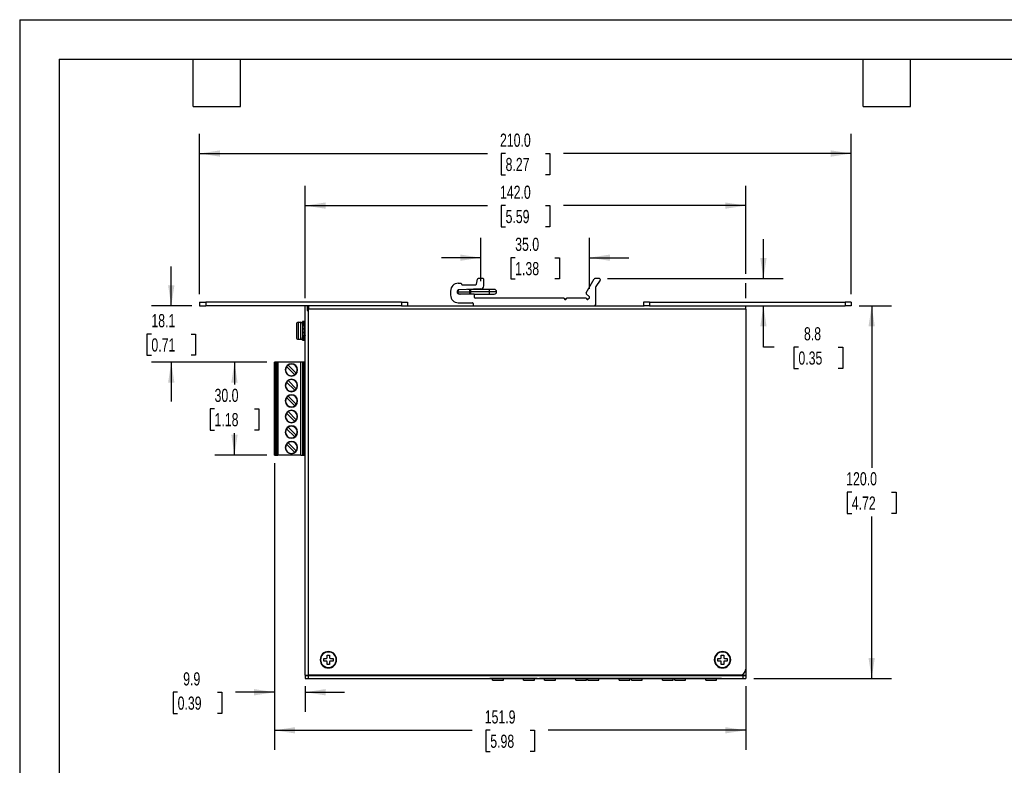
# Model space of a CAD drawing. Header units: millimetres. Extents: x 0 to 559, y 0 to 432.
# Tile 2 of 3: x 0 to 317, y 192 to 432. Entities that reach past the tile are written whole.
import ezdxf

# ---------------------------------------------------------------- set-up
doc = ezdxf.new("R2010")
doc.units = ezdxf.units.MM
doc.header["$LTSCALE"] = 2
doc.layers.add('DIMENSIONS', color=140, linetype='Continuous', lineweight=25)
doc.layers.add('TEXT', color=140, linetype='Continuous', lineweight=25)
doc.styles.add('SLDTEXTSTYLE0', font='TXT', dxfattribs={"width": 0.7})
doc.dimstyles.new('SLDDIMSTYLE0', dxfattribs={"dimtxt": 4.316016, "dimasz": 6.604, "dimexe": 0, "dimexo": 0.0625, "dimgap": 1.079004, "dimtad": 0, "dimtih": 1, "dimtoh": 1, "dimdec": 1, "dimrnd": 1e-09, "dimzin": 4, "dimdsep": 46, "dimtxsty": 'SLDTEXTSTYLE0', "dimsah": 1, "dimcen": 0.09, "dimadec": 0, "dimazin": 1, "dimtfac": 1, "dimtdec": 1, "dimtmove": 0, "dimatfit": 0, "dimfxl": 0, "dimfrac": 2, "dimtolj": 1, "dimtzin": 12, "dimarcsym": 0})
doc.dimstyles.new('SLDDIMSTYLE1', dxfattribs={"dimtxt": 4.316016, "dimasz": 6.604, "dimexe": 0, "dimexo": 0.0625, "dimgap": 1.079004, "dimtad": 0, "dimtih": 1, "dimtoh": 1, "dimdec": 1, "dimrnd": 1e-09, "dimzin": 12, "dimdsep": 46, "dimtxsty": 'SLDTEXTSTYLE0', "dimsah": 1, "dimcen": 0.09, "dimadec": 0, "dimazin": 3, "dimtfac": 1, "dimtdec": 1, "dimtofl": 0, "dimtmove": 0, "dimatfit": 3, "dimfxl": 0, "dimfrac": 2, "dimtolj": 1, "dimtzin": 12, "dimarcsym": 0})
doc.dimstyles.new('SLDDIMSTYLE2', dxfattribs={"dimtxt": 4.316016, "dimasz": 6.604, "dimexe": 0, "dimexo": 0.0625, "dimgap": 1.079004, "dimtad": 0, "dimtih": 1, "dimtoh": 1, "dimdec": 1, "dimrnd": 1e-09, "dimzin": 4, "dimdsep": 46, "dimtxsty": 'SLDTEXTSTYLE0', "dimsah": 1, "dimcen": 0.09, "dimadec": 0, "dimazin": 1, "dimtfac": 1, "dimtdec": 1, "dimtofl": 0, "dimtmove": 0, "dimatfit": 3, "dimfxl": 0, "dimfrac": 2, "dimtolj": 1, "dimtzin": 12, "dimarcsym": 0})
doc.dimstyles.new('SLDDIMSTYLE4', dxfattribs={"dimtxt": 4.316016, "dimasz": 6.604, "dimexe": 0, "dimexo": 0.0625, "dimgap": 1.079004, "dimtad": 0, "dimtih": 1, "dimtoh": 1, "dimdec": 1, "dimrnd": 1e-09, "dimzin": 12, "dimdsep": 46, "dimtxsty": 'SLDTEXTSTYLE0', "dimsah": 1, "dimcen": 0.09, "dimadec": 0, "dimazin": 3, "dimtfac": 1, "dimtdec": 1, "dimtmove": 0, "dimatfit": 0, "dimfxl": 0, "dimfrac": 2, "dimtolj": 1, "dimtzin": 12, "dimarcsym": 0})

# ---------------------------------------------------------------- blocks, each defined once
blk = doc.blocks.new('_D_17')
at = {"layer": 'DIMENSIONS'}
for p, q in [((82.14, 288.93), (82.14, 196.53)), ((233.99, 217.06), (233.99, 196.53)), ((82.14, 202.88), (145.81, 202.88)), ((151.65, 202.88), (150.2, 202.88)), ((150.2, 202.88), (150.2, 196.02)), ((164.48, 202.88), (165.93, 202.88)), ((165.93, 202.88), (165.93, 196.02)), ((233.99, 202.88), (170.33, 202.88)), ((150.2, 196.02), (151.65, 196.02)), ((165.93, 196.02), (164.48, 196.02))]:
    blk.add_line(p, q, dxfattribs=at)
for points in [[(82.14, 202.88), (88.74, 201.86), (88.74, 203.89)], [(233.99, 202.88), (227.39, 203.89), (227.39, 201.86)]]:
    blk.add_solid(points, dxfattribs=at)
at = {"layer": 'DIMENSIONS', "char_height": 4.233, "attachment_point": 1, "style": 'SLDTEXTSTYLE0'}
for s, insert in [('151.9', (149.86, 209.3)), ('5.98', (151.65, 201.47))]:
    blk.add_mtext(s, dxfattribs=dict(at, insert=insert))
blk = doc.blocks.new('_D_18')
at = {"layer": 'DIMENSIONS'}
for p, q in [((82.14, 288.93), (82.14, 208.79)), ((91.99, 217.06), (91.99, 208.79)), ((50.9, 215.14), (49.45, 215.14)), ((49.45, 215.14), (49.45, 208.28)), ((63.72, 215.14), (65.17, 215.14)), ((65.17, 215.14), (65.17, 208.28)), ((82.14, 215.14), (69.57, 215.14)), ((91.99, 215.14), (104.69, 215.14)), ((49.45, 208.28), (50.9, 208.28)), ((65.17, 208.28), (63.72, 208.28))]:
    blk.add_line(p, q, dxfattribs=at)
for points in [[(82.14, 215.14), (75.54, 216.16), (75.54, 214.12)], [(91.99, 215.14), (98.59, 214.12), (98.59, 216.16)]]:
    blk.add_solid(points, dxfattribs=at)
at = {"layer": 'DIMENSIONS', "char_height": 4.233, "attachment_point": 1, "style": 'SLDTEXTSTYLE0'}
for s, insert in [('9.9', (52.69, 221.56)), ('0.39', (50.9, 213.74))]:
    blk.add_mtext(s, dxfattribs=dict(at, insert=insert))
blk = doc.blocks.new('_D_19')
at = {"layer": 'DIMENSIONS'}
for p, q in [((79.6, 321.47), (62.87, 321.47)), ((69.22, 321.47), (69.22, 314.3)), ((62.8, 306.47), (61.36, 306.47)), ((61.36, 306.47), (61.36, 299.62)), ((75.63, 306.47), (77.08, 306.47)), ((77.08, 306.47), (77.08, 299.62)), ((61.36, 299.62), (62.8, 299.62)), ((69.22, 291.47), (69.22, 298.65)), ((77.08, 299.62), (75.63, 299.62)), ((79.6, 291.47), (62.87, 291.47))]:
    blk.add_line(p, q, dxfattribs=at)
for points in [[(69.22, 321.47), (68.2, 314.87), (70.23, 314.87)], [(69.22, 291.47), (70.23, 298.08), (68.2, 298.08)]]:
    blk.add_solid(points, dxfattribs=at)
at = {"layer": 'DIMENSIONS', "char_height": 4.233, "attachment_point": 1, "style": 'SLDTEXTSTYLE0'}
for s, insert in [('30.0', (62.8, 312.9)), ('1.18', (62.8, 305.07))]:
    blk.add_mtext(s, dxfattribs=dict(at, insert=insert))
blk = doc.blocks.new('_D_20')
at = {"layer": 'DIMENSIONS'}
for p, q in [((48.85, 339.6), (48.85, 352.3)), ((55.45, 339.6), (42.5, 339.6)), ((42.44, 330.54), (40.99, 330.54)), ((40.99, 330.54), (40.99, 323.68)), ((55.26, 330.54), (56.71, 330.54)), ((56.71, 330.54), (56.71, 323.68)), ((40.99, 323.68), (42.44, 323.68)), ((56.71, 323.68), (55.26, 323.68)), ((79.6, 321.47), (42.5, 321.47)), ((48.85, 321.47), (48.85, 308.77))]:
    blk.add_line(p, q, dxfattribs=at)
for points in [[(48.85, 339.6), (49.86, 346.2), (47.83, 346.2)], [(48.85, 321.47), (47.83, 314.87), (49.86, 314.87)]]:
    blk.add_solid(points, dxfattribs=at)
at = {"layer": 'DIMENSIONS', "char_height": 4.233, "attachment_point": 1, "style": 'SLDTEXTSTYLE0'}
for s, insert in [('18.1', (42.44, 336.96)), ('0.71', (42.44, 329.13))]:
    blk.add_mtext(s, dxfattribs=dict(at, insert=insert))
blk = doc.blocks.new('_D_21')
at = {"layer": 'DIMENSIONS'}
for p, q in [((148.58, 347.6), (148.58, 361.48)), ((183.6, 345.06), (183.6, 361.48)), ((148.58, 355.13), (135.88, 355.13)), ((159.68, 355.13), (158.23, 355.13)), ((158.23, 355.13), (158.23, 348.27)), ((172.5, 355.13), (173.95, 355.13)), ((173.95, 355.13), (173.95, 348.27)), ((183.6, 355.13), (196.3, 355.13)), ((158.23, 348.27), (159.68, 348.27)), ((173.95, 348.27), (172.5, 348.27))]:
    blk.add_line(p, q, dxfattribs=at)
for points in [[(148.58, 355.13), (141.97, 356.15), (141.97, 354.12)], [(183.6, 355.13), (190.2, 354.12), (190.2, 356.15)]]:
    blk.add_solid(points, dxfattribs=at)
at = {"layer": 'DIMENSIONS', "char_height": 4.233, "attachment_point": 1, "style": 'SLDTEXTSTYLE0'}
for s, insert in [('35.0', (159.68, 361.56)), ('1.38', (159.68, 353.73))]:
    blk.add_mtext(s, dxfattribs=dict(at, insert=insert))
blk = doc.blocks.new('_D_22')
at = {"layer": 'DIMENSIONS'}
for p, q in [((91.99, 342.14), (91.99, 378.26)), ((233.99, 349.92), (233.99, 378.26)), ((91.99, 371.91), (150.73, 371.91)), ((156.58, 371.91), (155.13, 371.91)), ((155.13, 371.91), (155.13, 365.05)), ((169.4, 371.91), (170.85, 371.91)), ((170.85, 371.91), (170.85, 365.05)), ((233.99, 371.91), (175.25, 371.91)), ((155.13, 365.05), (156.58, 365.05)), ((170.85, 365.05), (169.4, 365.05)), ((233.99, 342.14), (233.99, 346.88))]:
    blk.add_line(p, q, dxfattribs=at)
for points in [[(91.99, 371.91), (98.59, 370.9), (98.59, 372.93)], [(233.99, 371.91), (227.39, 372.93), (227.39, 370.9)]]:
    blk.add_solid(points, dxfattribs=at)
at = {"layer": 'DIMENSIONS', "char_height": 4.233, "attachment_point": 1, "style": 'SLDTEXTSTYLE0'}
for s, insert in [('142.0', (154.78, 378.34)), ('5.59', (156.58, 370.51))]:
    blk.add_mtext(s, dxfattribs=dict(at, insert=insert))
blk = doc.blocks.new('_D_23')
at = {"layer": 'DIMENSIONS'}
for p, q in [((57.99, 343.34), (57.99, 395.04)), ((267.99, 343.34), (267.99, 395.04)), ((57.99, 388.69), (150.73, 388.69)), ((156.58, 388.69), (155.13, 388.69)), ((155.13, 388.69), (155.13, 381.83)), ((169.4, 388.69), (170.85, 388.69)), ((170.85, 388.69), (170.85, 381.83)), ((267.99, 388.69), (175.25, 388.69)), ((155.13, 381.83), (156.58, 381.83)), ((170.85, 381.83), (169.4, 381.83))]:
    blk.add_line(p, q, dxfattribs=at)
for points in [[(57.99, 388.69), (64.59, 387.67), (64.59, 389.71)], [(267.99, 388.69), (261.39, 389.71), (261.39, 387.67)]]:
    blk.add_solid(points, dxfattribs=at)
at = {"layer": 'DIMENSIONS', "char_height": 4.233, "attachment_point": 1, "style": 'SLDTEXTSTYLE0'}
for s, insert in [('210.0', (154.78, 395.11)), ('8.27', (156.58, 387.29))]:
    blk.add_mtext(s, dxfattribs=dict(at, insert=insert))
blk = doc.blocks.new('_D_24')
at = {"layer": 'DIMENSIONS'}
for p, q in [((270.53, 339.6), (280.91, 339.6)), ((274.56, 339.6), (274.56, 287.43)), ((268.14, 279.6), (266.69, 279.6)), ((266.69, 279.6), (266.69, 272.74)), ((280.97, 279.6), (282.42, 279.6)), ((282.42, 279.6), (282.42, 272.74)), ((266.69, 272.74), (268.14, 272.74)), ((274.56, 219.6), (274.56, 271.77)), ((282.42, 272.74), (280.97, 272.74)), ((236.53, 219.6), (280.91, 219.6))]:
    blk.add_line(p, q, dxfattribs=at)
for points in [[(274.56, 339.6), (273.54, 333), (275.57, 333)], [(274.56, 219.6), (275.57, 226.2), (273.54, 226.2)]]:
    blk.add_solid(points, dxfattribs=at)
at = {"layer": 'DIMENSIONS', "char_height": 4.233, "attachment_point": 1, "style": 'SLDTEXTSTYLE0'}
for s, insert in [('120.0', (266.35, 286.02)), ('4.72', (268.14, 278.2))]:
    blk.add_mtext(s, dxfattribs=dict(at, insert=insert))
blk = doc.blocks.new('_D_25')
at = {"layer": 'DIMENSIONS'}
for p, q in [((239.67, 348.4), (239.67, 361.1)), ((189.38, 348.4), (246.02, 348.4)), ((239.67, 326.32), (239.67, 339.6)), ((243.17, 326.32), (239.67, 326.32)), ((250.95, 326.32), (249.5, 326.32)), ((249.5, 326.32), (249.5, 319.46)), ((263.77, 326.32), (265.22, 326.32)), ((265.22, 326.32), (265.22, 319.46)), ((249.5, 319.46), (250.95, 319.46)), ((265.22, 319.46), (263.77, 319.46))]:
    blk.add_line(p, q, dxfattribs=at)
for points in [[(239.67, 348.4), (240.69, 355), (238.66, 355)], [(239.67, 339.6), (238.66, 333), (240.69, 333)]]:
    blk.add_solid(points, dxfattribs=at)
at = {"layer": 'DIMENSIONS', "char_height": 4.233, "attachment_point": 1, "style": 'SLDTEXTSTYLE0'}
for s, insert in [('8.8', (252.74, 332.74)), ('0.35', (250.95, 324.91))]:
    blk.add_mtext(s, dxfattribs=dict(at, insert=insert))

msp = doc.modelspace()

# ---------------------------------------------------------------- linework, layer by layer
at = {"color": 7, "linetype": 'Continuous'}
for q in [(0, 0.01), (558.8, 431.81)]:
    msp.add_line((0, 431.81), q, dxfattribs=at)
for p, q in [((141.34, 346.9), (142.14, 346.9)), ((142.34, 346.7), (142.34, 346.6)), ((142.54, 346.4), (146.98, 346.4)), ((147.17, 346.56), (147.51, 348.24)), ((149.34, 348.4), (147.7, 348.4)), ((149.54, 346.06), (149.54, 348.2)), ((182.54, 343.78), (185.15, 348.3)), ((186.84, 348.4), (185.32, 348.4)), ((187.09, 347.93), (185.67, 345.85)), ((138.84, 344.4), (138.84, 343.1)), ((141.19, 344.15), (144.96, 344.15)), ((148.58, 345.06), (141.61, 344.8)), ((146.34, 343.4), (141.64, 343.4)), ((145.04, 344.9), (144.26, 344.9)), ((144.96, 344.15), (145.27, 344.15)), ((145.34, 344.9), (145.04, 344.9)), ((151.25, 344.15), (145.27, 344.15)), ((151.32, 344.9), (145.34, 344.9)), ((146.34, 343.4), (151.32, 343.4)), ((146.54, 342.3), (146.54, 343.2)), ((153.7, 344.15), (151.25, 344.15)), ((152.95, 344.9), (151.32, 344.9)), ((151.32, 343.4), (152.95, 343.4)), ((183.6, 342.52), (182.57, 343.54)), ((185.64, 340.1), (185.64, 345.74)), ((57.99, 340.8), (57.99, 339.6)), ((57.99, 340.8), (59.99, 340.8)), ((57.99, 339.6), (59.99, 339.6)), ((59.99, 340.8), (59.99, 339.6)), ((122.99, 340.8), (59.99, 340.8)), ((122.99, 339.6), (59.99, 339.6)), ((91.99, 220.6), (91.99, 339.6)), ((92.64, 339.6), (92.64, 338.15)), ((92.96, 339.6), (92.96, 338.15)), ((93.09, 339.6), (93.09, 338.6)), ((122.99, 340.8), (122.99, 339.6)), ((122.99, 340.8), (124.99, 340.8)), ((122.99, 339.6), (124.72, 339.6)), ((124.72, 339.6), (201.26, 339.6)), ((124.99, 340.8), (124.99, 339.6)), ((141.34, 340.6), (145.94, 340.6)), ((146.14, 340.4), (146.14, 339.8)), ((146.34, 339.6), (185.14, 339.6)), ((175.32, 342.1), (146.74, 342.1)), ((175.49, 342), (175.67, 341.7)), ((176.01, 341.7), (176.19, 342)), ((182.38, 342.1), (176.36, 342.1)), ((182.52, 342.04), (182.82, 341.74)), ((183.1, 341.74), (183.6, 342.23)), ((200.99, 340.8), (200.99, 339.6)), ((202.99, 340.8), (200.99, 340.8)), ((202.99, 339.6), (201.26, 339.6)), ((202.99, 340.8), (202.99, 339.6)), ((202.99, 340.8), (265.99, 340.8)), ((202.99, 339.6), (265.99, 339.6)), ((233.99, 338.6), (233.99, 339.6)), ((265.99, 340.8), (265.99, 339.6)), ((267.99, 340.8), (265.99, 340.8)), ((267.99, 339.6), (265.99, 339.6)), ((267.99, 340.8), (267.99, 339.6)), ((92.64, 338.15), (92.99, 338.15)), ((92.99, 338.6), (92.99, 338.15)), ((93.09, 338.6), (92.99, 338.6)), ((92.99, 338.15), (92.99, 220.6)), ((92.99, 338.15), (93.09, 338.15)), ((233.99, 338.6), (93.09, 338.6)), ((93.09, 338.15), (93.09, 338.6)), ((233.99, 338.6), (233.99, 222.6)), ((89.19, 333.75), (89.19, 329.45)), ((89.79, 334.35), (89.79, 328.85)), ((89.79, 334.35), (90.59, 334.35)), ((90.59, 328.85), (90.59, 334.35)), ((91.99, 334.62), (91.19, 334.62)), ((91.19, 334.62), (91.19, 334.61)), ((91.99, 334.61), (91.19, 334.61)), ((91.19, 334.61), (91.19, 334.24)), ((91.19, 334.24), (91.99, 334.24)), ((91.19, 334.24), (91.19, 334.23)), ((91.19, 334.23), (91.19, 333.9)), ((91.19, 333.9), (91.19, 333.59)), ((91.19, 333.59), (91.19, 333.17)), ((91.19, 333.17), (91.19, 332.3)), ((91.89, 334.09), (91.29, 334.09)), ((91.29, 334.09), (91.29, 333.83)), ((91.29, 333.83), (91.89, 333.83)), ((91.29, 333.83), (91.29, 333.67)), ((91.89, 333.67), (91.29, 333.67)), ((91.29, 333.67), (91.29, 333.27)), ((91.89, 333.27), (91.29, 333.27)), ((91.29, 333.27), (91.29, 333.22)), ((91.29, 333.22), (91.29, 332.32)), ((91.89, 333.22), (91.29, 333.22)), ((91.89, 333.83), (91.89, 334.09)), ((91.89, 333.67), (91.89, 333.83)), ((91.89, 333.27), (91.89, 333.67)), ((91.89, 333.22), (91.89, 333.27)), ((91.89, 332.32), (91.89, 333.22)), ((91.29, 332.3), (91.19, 332.3)), ((91.19, 332.3), (91.19, 332.06)), ((91.19, 332.06), (91.19, 331.14)), ((91.19, 331.14), (91.19, 330.9)), ((91.29, 330.9), (91.19, 330.9)), ((91.19, 330.9), (91.19, 330.03)), ((91.19, 330.03), (91.19, 329.61)), ((91.29, 332.32), (91.29, 332.3)), ((91.29, 332.32), (91.89, 332.32)), ((91.29, 332.3), (91.29, 332.2)), ((91.89, 332.2), (91.29, 332.2)), ((91.29, 332.2), (91.29, 332.08)), ((91.89, 332.08), (91.29, 332.08)), ((91.29, 332.08), (91.29, 331.12)), ((91.29, 331.12), (91.29, 331)), ((91.29, 331.12), (91.89, 331.12)), ((91.29, 331), (91.29, 330.9)), ((91.29, 331), (91.89, 331)), ((91.29, 330.9), (91.29, 330.88)), ((91.89, 330.88), (91.29, 330.88)), ((91.29, 330.88), (91.29, 329.98)), ((91.89, 332.3), (91.89, 332.32)), ((91.99, 332.3), (91.89, 332.3)), ((91.89, 332.2), (91.89, 332.3)), ((91.89, 332.08), (91.89, 332.2)), ((91.89, 331.12), (91.89, 332.08)), ((91.89, 331), (91.89, 331.12)), ((91.89, 330.9), (91.89, 331)), ((91.99, 330.9), (91.89, 330.9)), ((91.89, 330.88), (91.89, 330.9)), ((91.89, 329.98), (91.89, 330.88)), ((89.79, 328.85), (90.59, 328.85)), ((91.19, 329.61), (91.19, 329.3)), ((91.19, 329.3), (91.19, 329.04)), ((91.29, 329.04), (91.19, 329.04)), ((91.19, 329.04), (91.19, 328.68)), ((91.19, 328.58), (91.19, 328.68)), ((91.29, 328.58), (91.19, 328.58)), ((91.29, 329.98), (91.89, 329.98)), ((91.29, 329.98), (91.29, 329.93)), ((91.89, 329.93), (91.29, 329.93)), ((91.29, 329.93), (91.29, 329.52)), ((91.29, 329.52), (91.89, 329.52)), ((91.29, 329.52), (91.29, 329.37)), ((91.29, 329.37), (91.29, 329.11)), ((91.89, 329.37), (91.29, 329.37)), ((91.29, 329.11), (91.29, 329.04)), ((91.29, 329.11), (91.89, 329.11)), ((91.29, 329.04), (91.29, 328.96)), ((91.89, 328.96), (91.29, 328.96)), ((91.29, 328.96), (91.29, 328.59)), ((91.29, 328.59), (91.89, 328.59)), ((91.29, 328.59), (91.29, 328.58)), ((91.89, 328.58), (91.29, 328.58)), ((91.89, 329.93), (91.89, 329.98)), ((91.89, 329.52), (91.89, 329.93)), ((91.89, 329.37), (91.89, 329.52)), ((91.89, 329.11), (91.89, 329.37)), ((91.89, 329.04), (91.89, 329.11)), ((91.89, 328.96), (91.89, 329.04)), ((91.99, 329.04), (91.89, 329.04)), ((91.89, 328.59), (91.89, 328.96)), ((91.89, 328.58), (91.89, 328.59)), ((91.99, 328.58), (91.89, 328.58)), ((82.14, 291.47), (82.14, 321.47)), ((82.34, 321.47), (82.14, 321.47)), ((82.34, 321.47), (82.34, 291.47)), ((82.34, 321.47), (82.44, 321.47)), ((82.44, 321.47), (82.44, 291.47)), ((82.92, 321.47), (82.44, 321.47)), ((82.92, 321.47), (82.92, 291.47)), ((82.94, 321.47), (82.92, 321.47)), ((82.94, 291.47), (82.94, 321.47)), ((83.14, 321.47), (82.94, 321.47)), ((83.14, 321.47), (83.14, 291.47)), ((90.57, 321.47), (83.14, 321.47)), ((86.5, 320.54), (89.13, 317.91)), ((90.57, 291.47), (90.57, 321.47)), ((91.17, 321.47), (90.57, 321.47)), ((91.17, 321.47), (91.17, 291.47)), ((91.54, 321.47), (91.17, 321.47)), ((91.54, 321.47), (91.54, 318.07)), ((91.99, 321.47), (91.54, 321.47)), ((88.64, 317.41), (86.01, 320.04)), ((91.54, 318.07), (91.54, 316.47)), ((91.57, 318.07), (91.54, 318.07)), ((91.57, 316.47), (91.57, 318.07)), ((91.8, 318.07), (91.57, 318.07)), ((91.8, 318.07), (91.8, 316.47)), ((91.99, 318.07), (91.8, 318.07)), ((86.01, 315.04), (88.64, 312.41)), ((86.5, 315.54), (89.13, 312.91)), ((91.54, 316.47), (91.54, 296.47)), ((91.54, 316.47), (91.57, 316.47)), ((91.57, 316.47), (91.8, 316.47)), ((91.8, 316.47), (91.99, 316.47)), ((86.01, 310.04), (88.64, 307.41)), ((89.13, 307.91), (86.5, 310.54)), ((88.64, 302.41), (86.01, 305.04)), ((86.5, 305.54), (89.13, 302.91)), ((88.64, 297.41), (86.01, 300.04)), ((86.5, 300.54), (89.13, 297.91)), ((89.13, 292.91), (86.5, 295.54)), ((91.54, 296.47), (91.54, 294.87)), ((91.57, 296.47), (91.54, 296.47)), ((91.57, 294.87), (91.57, 296.47)), ((91.8, 296.47), (91.57, 296.47)), ((91.8, 296.47), (91.8, 294.87)), ((91.99, 296.47), (91.8, 296.47)), ((86.01, 295.04), (88.64, 292.41)), ((91.54, 294.87), (91.54, 291.47)), ((91.54, 294.87), (91.57, 294.87)), ((91.57, 294.87), (91.8, 294.87)), ((91.8, 294.87), (91.99, 294.87)), ((82.14, 291.47), (82.34, 291.47)), ((82.34, 291.47), (82.44, 291.47)), ((82.44, 291.47), (82.92, 291.47)), ((82.92, 291.47), (82.94, 291.47)), ((82.94, 291.47), (83.14, 291.47)), ((90.57, 291.47), (83.14, 291.47)), ((90.57, 291.47), (91.17, 291.47)), ((91.17, 291.47), (91.54, 291.47)), ((91.54, 291.47), (91.99, 291.47)), ((97.99, 226), (98.84, 226)), ((97.99, 225.2), (97.99, 226)), ((99.09, 227.1), (99.89, 227.1)), ((99.09, 226.25), (99.09, 227.1)), ((99.89, 227.1), (99.89, 226.25)), ((100.14, 226), (100.99, 226)), ((100.99, 226), (100.99, 225.2)), ((224.99, 226), (225.84, 226)), ((224.99, 225.2), (224.99, 226)), ((226.09, 227.1), (226.89, 227.1)), ((226.09, 226.25), (226.09, 227.1)), ((226.89, 227.1), (226.89, 226.25)), ((227.14, 226), (227.99, 226)), ((227.99, 226), (227.99, 225.2)), ((98.84, 225.2), (97.99, 225.2)), ((99.09, 224.1), (99.09, 224.95)), ((99.89, 224.1), (99.09, 224.1)), ((99.89, 224.95), (99.89, 224.1)), ((100.99, 225.2), (100.14, 225.2)), ((225.84, 225.2), (224.99, 225.2)), ((226.09, 224.1), (226.09, 224.95)), ((226.89, 224.1), (226.09, 224.1)), ((226.89, 224.95), (226.89, 224.1)), ((227.99, 225.2), (227.14, 225.2)), ((233.99, 222.6), (233.99, 220.6)), ((91.99, 220.6), (92.99, 220.6)), ((91.99, 220.5), (91.99, 219.6)), ((91.99, 220.5), (92.99, 220.5)), ((91.99, 219.6), (92.99, 219.6)), ((231.99, 220.6), (92.99, 220.6)), ((92.99, 220.5), (92.99, 219.6)), ((92.99, 220.5), (232.99, 220.5)), ((92.99, 219.6), (232.99, 219.6)), ((93.99, 220.5), (93.99, 220.6)), ((151.26, 220.5), (151.26, 220.6)), ((151.26, 219.58), (151.26, 219.6)), ((151.26, 219.58), (151.46, 219.58)), ((151.46, 220.6), (151.46, 220.5)), ((151.46, 219.6), (151.46, 219.58)), ((154.13, 219.58), (151.46, 219.58)), ((152.38, 219.08), (152.38, 219.58)), ((152.38, 219.08), (155.88, 219.08)), ((154.13, 220.6), (154.13, 220.5)), ((156.13, 219.58), (154.13, 219.58)), ((155.88, 219.08), (155.88, 219.58)), ((156.13, 220.5), (156.13, 220.6)), ((162.13, 219.58), (156.13, 219.58)), ((162.13, 220.6), (162.13, 220.5)), ((164.13, 219.58), (162.13, 219.58)), ((162.38, 219.08), (162.38, 219.58)), ((162.38, 219.08), (165.88, 219.08)), ((164.13, 220.5), (164.13, 220.6)), ((166.81, 219.58), (164.13, 219.58)), ((165.88, 219.08), (165.88, 219.58)), ((166.81, 220.5), (166.81, 220.6)), ((166.81, 219.58), (166.81, 219.6)), ((166.81, 219.58), (167.01, 219.58)), ((167.01, 220.6), (167.01, 220.5)), ((167.01, 219.6), (167.01, 219.58)), ((167.34, 220.5), (167.34, 220.6)), ((167.34, 219.58), (167.34, 219.6)), ((167.34, 219.58), (167.54, 219.58)), ((167.54, 220.6), (167.54, 220.5)), ((167.54, 219.6), (167.54, 219.58)), ((226.2, 219.58), (167.54, 219.58)), ((169.17, 219.08), (169.17, 219.58)), ((169.17, 219.08), (172.67, 219.08)), ((172.67, 219.08), (172.67, 219.58)), ((179.17, 219.08), (179.17, 219.58)), ((179.17, 219.08), (182.67, 219.08)), ((182.67, 219.08), (182.67, 219.58)), ((183.14, 219.08), (183.14, 219.58)), ((183.14, 219.08), (186.64, 219.08)), ((186.64, 219.08), (186.64, 219.58)), ((193.14, 219.08), (193.14, 219.58)), ((193.14, 219.08), (196.64, 219.08)), ((196.64, 219.08), (196.64, 219.58)), ((197.11, 219.08), (197.11, 219.58)), ((197.11, 219.08), (200.61, 219.08)), ((200.61, 219.08), (200.61, 219.58)), ((207.11, 219.08), (207.11, 219.58)), ((207.11, 219.08), (210.61, 219.08)), ((210.61, 219.08), (210.61, 219.58)), ((211.08, 219.08), (211.08, 219.58)), ((211.08, 219.08), (214.58, 219.08)), ((214.58, 219.08), (214.58, 219.58)), ((221.08, 219.08), (221.08, 219.58)), ((221.08, 219.08), (224.58, 219.08)), ((224.58, 219.08), (224.58, 219.58)), ((226.2, 220.5), (226.2, 220.6)), ((226.2, 219.58), (226.2, 219.6)), ((226.2, 219.58), (226.4, 219.58)), ((226.4, 220.6), (226.4, 220.5)), ((226.4, 219.6), (226.4, 219.58)), ((232.99, 220.6), (231.99, 220.6)), ((232.99, 220.6), (232.99, 220.87)), ((232.99, 220.6), (233.99, 220.6)), ((232.99, 220.6), (232.99, 220.5)), ((232.99, 220.5), (232.99, 219.6)), ((232.99, 220.5), (233.99, 220.5)), ((232.99, 219.6), (233.99, 219.6)), ((233.99, 220.5), (233.99, 219.6))]:
    msp.add_line(p, q)
at = {"flags": 128}
for points in [[(91.29, 333.22), (91.27, 333.22), (91.25, 333.22), (91.23, 333.21), (91.22, 333.2), (91.21, 333.2), (91.2, 333.19), (91.19, 333.18), (91.19, 333.17)], [(91.99, 333.17), (91.99, 333.18), (91.98, 333.19), (91.97, 333.2), (91.96, 333.2), (91.95, 333.21), (91.93, 333.22), (91.91, 333.22), (91.89, 333.22)], [(91.29, 329.98), (91.27, 329.98), (91.25, 329.98), (91.23, 329.99), (91.22, 329.99), (91.21, 330), (91.2, 330.01), (91.19, 330.02), (91.19, 330.03)], [(91.99, 330.03), (91.99, 330.02), (91.98, 330.01), (91.97, 330), (91.96, 329.99), (91.95, 329.99), (91.93, 329.98), (91.91, 329.98), (91.89, 329.98)], [(100.34, 220.6), (100.48, 220.51), (100.49, 220.5)], [(101.97, 220.5), (101.98, 220.51), (102.12, 220.6)]]:
    msp.add_lwpolyline(points, dxfattribs=at)
for centre, radius, start, end in [((141.34, 344.4), 2.5, 90, 180), ((142.14, 346.7), 0.2, 0, 90), ((142.54, 346.6), 0.2, 180, 270), ((146.98, 346.6), 0.2, 270, 348.6901), ((147.7, 348.2), 0.2, 90, 168.6901), ((148.54, 346.06), 1, 272.1711, 0), ((149.34, 348.2), 0.2, 0, 90), ((185.32, 348.2), 0.2, 90, 150), ((186.84, 348.1), 0.3, 325.8066, 90), ((141.34, 343.1), 2.5, 180, 270), ((141.64, 344.1), 0.7, 92.1711, 270), ((141.94, 344.15), 0.75, 120.6656, 180), ((141.94, 344.15), 0.75, 180, 270), ((146.68, 344.33), 1.73, 160.9406, 186.1423), ((146.68, 343.96), 1.73, 173.8577, 199.0594), ((147.48, 344.34), 2.21, 165.2041, 184.8338), ((147.48, 343.96), 2.21, 175.1662, 194.7959), ((146.34, 343.2), 0.2, 0, 90), ((153.45, 344.34), 2.21, 165.2041, 184.8338), ((153.45, 343.96), 2.21, 175.1662, 194.7959), ((152.95, 344.15), 0.75, 0, 90), ((152.95, 344.15), 0.75, 270, 0), ((182.72, 343.68), 0.2, 150, 225), ((185.84, 345.74), 0.2, 145.8066, 180), ((145.94, 340.4), 0.2, 0, 90), ((146.34, 339.8), 0.2, 180, 270), ((146.74, 342.3), 0.2, 180, 270), ((175.32, 341.9), 0.2, 30, 90), ((175.84, 341.8), 0.2, 210, 330), ((176.36, 341.9), 0.2, 90, 150), ((182.38, 341.9), 0.2, 45, 90), ((182.96, 341.88), 0.2, 225, 270), ((182.96, 341.88), 0.2, 270, 315), ((183.46, 342.38), 0.2, 315, 45), ((185.14, 340.1), 0.5, 270, 0), ((89.79, 333.75), 0.6, 90, 180), ((90.59, 333.75), 0.6, 0, 90), ((91.39, 334.27), 0.208, 190.6807, 239.8481), ((91.28, 333.92), 0.0893, 191.4218, 278.0495), ((91.28, 333.58), 0.0927, 85.1841, 174.1938), ((91.29, 333.17), 0.1, 90, 180), ((91.79, 334.26), 0.205, 299.7649, 349.7063), ((91.9, 333.92), 0.0893, 261.9505, 348.5782), ((91.9, 333.58), 0.0927, 5.8062, 94.8159), ((91.89, 333.17), 0.1, 0, 90), ((91.27, 332.2), 0.127, 79.2612, 127.0068), ((91.29, 332.3), 0.1, 180, 270), ((91.27, 331.94), 0.146, 80.5358, 121.2353), ((91.27, 331.26), 0.146, 238.7647, 279.4642), ((91.29, 330.9), 0.1, 90, 180), ((91.27, 331), 0.127, 232.9932, 280.7388), ((91.29, 330.03), 0.1, 180, 270), ((91.91, 332.2), 0.127, 52.9932, 100.7388), ((91.89, 332.3), 0.1, 270, 0), ((91.91, 331.94), 0.146, 58.7647, 99.4642), ((91.91, 331.26), 0.146, 260.5358, 301.2353), ((91.89, 330.9), 0.1, 0, 90), ((91.91, 331), 0.127, 259.2612, 307.0068), ((91.89, 330.03), 0.1, 270, 0), ((89.79, 329.45), 0.6, 180, 270), ((90.59, 329.45), 0.6, 270, 0), ((91.28, 329.62), 0.0927, 185.8062, 274.8159), ((91.28, 329.28), 0.0893, 81.9505, 168.5782), ((91.28, 329.02), 0.0893, 81.9505, 168.5782), ((91.28, 329.05), 0.0935, 184.9126, 274.1869), ((91.29, 328.68), 0.1, 180, 270), ((91.29, 328.68), 0.0986, 180.813, 270.7906), ((88.68, 331.11), 3.57, 314.7422, 315.6527), ((91.9, 329.62), 0.0927, 265.1841, 354.1938), ((91.9, 329.28), 0.0893, 11.4218, 98.0495), ((91.9, 329.02), 0.0893, 11.4218, 98.0495), ((91.9, 329.05), 0.0935, 265.8131, 355.0874), ((91.89, 328.68), 0.1, 270, 0), ((91.89, 328.68), 0.0986, 269.2094, 359.187), ((89.46, 326.07), 3.57, 44.7422, 45.6527), ((87.57, 318.97), 2, 0, 180), ((87.57, 318.97), 1.89, 124.3365, 145.6635), ((87.57, 318.97), 1.89, 45, 124.3365), ((87.57, 318.97), 2, 180, 0), ((87.57, 318.97), 1.89, 145.6635, 225), ((87.57, 318.97), 1.89, 225, 304.3365), ((87.57, 318.97), 1.89, 304.3365, 325.6635), ((87.57, 318.97), 1.89, 325.6635, 45), ((87.57, 313.97), 2, 0, 180), ((87.57, 313.97), 1.89, 145.6635, 225), ((87.57, 313.97), 1.89, 124.3365, 145.6635), ((87.57, 313.97), 1.89, 45, 124.3365), ((87.57, 313.97), 1.89, 325.6635, 45), ((87.57, 313.97), 2, 180, 0), ((87.57, 308.97), 2, 0, 180), ((87.57, 313.97), 1.89, 225, 304.3365), ((87.57, 313.97), 1.89, 304.3365, 325.6635), ((87.57, 308.97), 2, 180, 0), ((87.57, 308.97), 1.89, 145.6635, 225), ((87.57, 308.97), 1.89, 124.3365, 145.6635), ((87.57, 308.97), 1.89, 45, 124.3365), ((87.57, 308.97), 1.89, 304.3365, 325.6635), ((87.57, 308.97), 1.89, 325.6635, 45), ((87.57, 303.97), 2, 0, 180), ((87.57, 303.97), 1.89, 145.6635, 225), ((87.57, 303.97), 1.89, 124.3365, 145.6635), ((87.57, 308.97), 1.89, 225, 304.3365), ((87.57, 303.97), 1.89, 45, 124.3365), ((87.57, 303.97), 1.89, 325.6635, 45), ((87.57, 303.97), 2, 180, 0), ((87.57, 303.97), 1.89, 225, 304.3365), ((87.57, 303.97), 1.89, 304.3365, 325.6635), ((87.57, 298.97), 2, 0, 180), ((87.57, 298.97), 2, 180, 0), ((87.57, 298.97), 1.89, 145.6635, 225), ((87.57, 298.97), 1.89, 124.3365, 145.6635), ((87.57, 298.97), 1.89, 45, 124.3365), ((87.57, 298.97), 1.89, 325.6635, 45), ((87.57, 293.97), 2, 0, 180), ((87.57, 293.97), 1.89, 124.3365, 145.6635), ((87.57, 298.97), 1.89, 225, 304.3365), ((87.57, 293.97), 1.89, 45, 124.3365), ((87.57, 298.97), 1.89, 304.3365, 325.6635), ((87.57, 293.97), 1.89, 325.6635, 45), ((87.57, 293.97), 2, 180, 0), ((87.57, 293.97), 1.89, 145.6635, 225), ((87.57, 293.97), 1.89, 225, 304.3365), ((87.57, 293.97), 1.89, 304.3365, 325.6635), ((99.49, 225.6), 2.65, 90, 270), ((99.49, 225.6), 2.5, 0, 180), ((99.49, 225.6), 2.5, 180, 0), ((98.84, 226.25), 0.25, 270, 0), ((99.49, 225.6), 2.65, 270, 90), ((100.14, 226.25), 0.25, 180, 270), ((226.49, 225.6), 2.65, 90, 270), ((226.49, 225.6), 2.5, 0, 180), ((226.49, 225.6), 2.5, 180, 0), ((225.84, 226.25), 0.25, 270, 0), ((226.49, 225.6), 2.65, 270, 90), ((227.14, 226.25), 0.25, 180, 270), ((98.84, 224.95), 0.25, 0, 90), ((100.14, 224.95), 0.25, 90, 180), ((225.84, 224.95), 0.25, 0, 90), ((227.14, 224.95), 0.25, 90, 180), ((231.99, 222.6), 2, 270, 0)]:
    msp.add_arc(centre, radius, start, end)
at = {"layer": 'TEXT'}
for p, q in [((12.7, 419.1), (546.1, 419.1)), ((12.7, 419.1), (12.7, 12.7)), ((55.88, 403.86), (55.88, 419.1)), ((71.12, 403.86), (71.12, 419.1)), ((271.78, 403.86), (271.78, 419.1)), ((287.02, 403.86), (287.02, 419.1)), ((55.88, 403.86), (71.12, 403.86)), ((271.78, 403.86), (287.02, 403.86))]:
    msp.add_line(p, q, dxfattribs=at)

# ---------------------------------------------------------------- dimensions: what is measured, and where the dimension line sits
at = {"layer": 'DIMENSIONS'}
for base, p1, p2, dimstyle, picture, middle in [((267.99, 388.69), (57.99, 340.8), (267.99, 340.8), 'SLDDIMSTYLE2', '_D_23', (162.99, 388.69)), ((233.99, 371.91), (91.99, 339.6), (233.99, 339.6), 'SLDDIMSTYLE2', '_D_22', (162.99, 371.91)), ((183.6, 355.13), (148.58, 345.06), (183.6, 342.52), 'SLDDIMSTYLE0', '_D_21', (166.09, 355.13)), ((82.14030392, 215.14066398), (91.99030392, 219.5997256), (82.14030392, 291.4747256), 'SLDDIMSTYLE4', '_D_18', (57.31093227, 215.14066398)), ((82.14030392, 202.87621768), (233.99030392, 219.5997256), (82.14030392, 291.4747256), 'SLDDIMSTYLE1', '_D_17', (158.06530392, 202.87621768))]:
    dim = msp.add_linear_dim(base=base, p1=p1, p2=p2, dimstyle=dimstyle, dxfattribs=at)
    dim.commit()
    dim.dimension.update_dxf_attribs({"geometry": picture, "text_midpoint": middle, "dimtype": 160})
for base, p1, p2, dimstyle, picture, middle in [((239.67, 339.6), (186.84, 348.4), (267.99, 339.6), 'SLDDIMSTYLE4', '_D_25', (239.67, 326.32)), ((48.85, 339.6), (82.14, 321.47), (57.99, 339.6), 'SLDDIMSTYLE4', '_D_20', (48.85, 330.54)), ((274.56, 219.6), (267.99, 339.6), (233.99, 219.6), 'SLDDIMSTYLE2', '_D_24', (274.56, 279.6)), ((69.22, 291.47), (82.14, 321.47), (82.14, 291.47), 'SLDDIMSTYLE2', '_D_19', (69.22, 306.47))]:
    dim = msp.add_linear_dim(base=base, p1=p1, p2=p2, angle=90, dimstyle=dimstyle, dxfattribs=at)
    dim.commit()
    dim.dimension.update_dxf_attribs({"geometry": picture, "text_midpoint": middle, "dimtype": 160})

doc.saveas('drawing.dxf')
